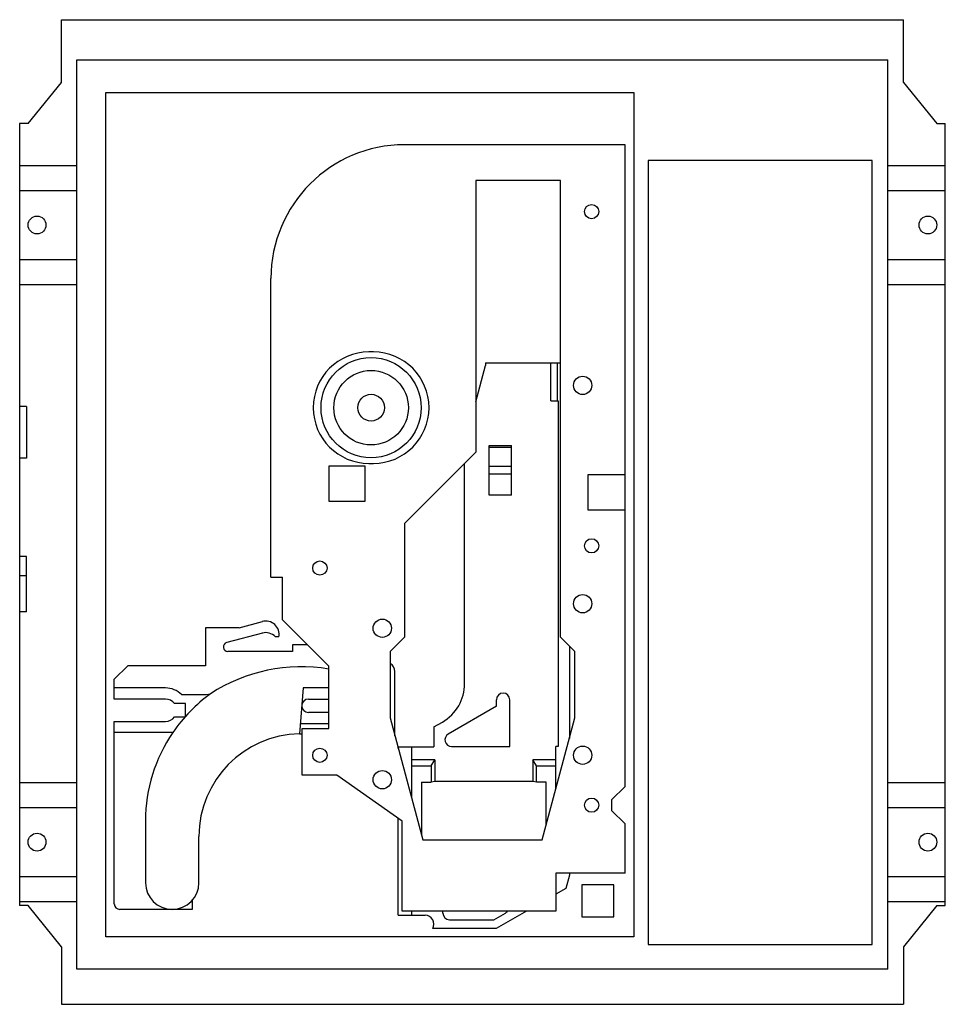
# Model space of a CAD drawing. Header units: millimetres. Extents: x 29 to 236, y 74 to 295.
import ezdxf

# ---------------------------------------------------------------- set-up
doc = ezdxf.new("R2010")
doc.units = ezdxf.units.MM
doc.header["$LTSCALE"] = 24.110367
doc.layers.add('00_COMPONENTS_1', color=7, linetype='CONTINUOUS')

msp = doc.modelspace()

# ---------------------------------------------------------------- linework, layer by layer
at = {"layer": '00_COMPONENTS_1', "color": 7, "linetype": 'Continuous'}
for p, q in [((38.07, 280.65), (38.07, 294.74)), ((38.07, 294.74), (227.07, 294.74)), ((227.07, 280.65), (227.07, 294.74)), ((41.54, 81.64), (41.54, 285.7)), ((41.54, 285.7), (223.6, 285.7)), ((223.6, 81.64), (223.6, 285.7)), ((30.57, 271.42), (38.07, 280.65)), ((227.07, 280.65), (234.57, 271.42)), ((48.04, 88.94), (48.04, 278.39)), ((48.04, 278.39), (166.57, 278.39)), ((166.57, 278.39), (166.57, 88.94)), ((28.67, 271.42), (28.67, 95.93)), ((30.57, 271.42), (28.67, 271.42)), ((234.57, 271.42), (236.47, 271.42)), ((236.47, 95.93), (236.47, 271.42)), ((164.57, 266.67), (115.07, 266.67)), ((164.57, 122.67), (164.57, 266.67)), ((169.76, 263.17), (169.76, 87.17)), ((220.07, 263.17), (169.76, 263.17)), ((220.07, 87.17), (220.07, 263.17)), ((28.67, 262.02), (41.54, 262.02)), ((223.6, 262.02), (236.47, 262.02)), ((131.07, 258.67), (131.07, 197.67)), ((150.07, 258.67), (131.07, 258.67)), ((150.07, 156.17), (150.07, 258.67)), ((28.67, 256.42), (41.54, 256.42)), ((223.6, 256.42), (236.47, 256.42)), ((28.67, 240.92), (41.54, 240.92)), ((223.6, 240.92), (236.47, 240.92)), ((85.07, 169.67), (85.07, 236.67)), ((28.67, 235.32), (41.54, 235.32)), ((223.6, 235.32), (236.47, 235.32)), ((108.07, 220.17), (107.07, 220.17)), ((131.07, 208.95), (133.27, 217.16)), ((133.27, 217.76), (133.27, 217.16)), ((133.27, 217.76), (150.07, 217.76)), ((147.9, 209.18), (147.9, 217.76)), ((149.3, 217.76), (149.3, 209.18)), ((30.17, 207.97), (28.67, 207.97)), ((30.17, 207.97), (30.17, 196.37)), ((147.9, 209.18), (149.57, 209.18)), ((149.57, 209.18), (149.57, 131.61)), ((134.07, 188.01), (134.07, 199.17)), ((134.07, 199.17), (139.07, 199.17)), ((139.07, 188.01), (139.07, 199.17)), ((131.07, 197.67), (115.07, 181.67)), ((134.07, 198.81), (139.07, 198.81)), ((30.17, 196.37), (28.67, 196.37)), ((98.13, 186.6), (98.13, 194.6)), ((98.13, 194.6), (106.13, 194.6)), ((106.13, 194.6), (106.13, 186.6)), ((107.07, 195.17), (108.07, 195.17)), ((128.57, 145.77), (128.57, 195.17)), ((139.07, 194.46), (134.07, 194.46)), ((139.07, 192.76), (134.07, 192.76)), ((156.33, 192.7), (164.57, 192.7)), ((156.33, 184.7), (156.33, 192.7)), ((139.07, 188.01), (134.07, 188.01)), ((106.13, 186.6), (98.13, 186.6)), ((164.57, 184.7), (156.33, 184.7)), ((115.07, 181.67), (115.07, 156.17)), ((30.17, 174.27), (28.67, 174.27)), ((30.17, 161.84), (30.17, 174.27)), ((30.17, 169.97), (28.67, 169.97)), ((85.07, 169.67), (87.67, 169.67)), ((87.67, 160.07), (87.67, 169.67)), ((30.17, 161.84), (28.67, 161.84)), ((77.93, 158.27), (83.15, 159.67)), ((98.07, 149.67), (87.67, 160.07)), ((70.42, 158.27), (70.42, 149.77)), ((77.93, 158.27), (70.42, 158.27)), ((83.15, 157.08), (75.17, 154.94)), ((86.88, 156.27), (86.08, 156.27)), ((115.07, 156.17), (111.82, 152.92)), ((153.32, 152.92), (150.07, 156.17)), ((89.92, 152.98), (75.42, 152.98)), ((89.92, 154.47), (89.92, 152.98)), ((93.27, 154.47), (89.92, 154.47)), ((111.82, 152.92), (111.82, 138.1)), ((152.07, 154.17), (152.07, 133.44)), ((153.32, 138.1), (153.32, 152.92)), ((49.92, 146.77), (52.92, 149.77)), ((70.42, 149.77), (52.92, 149.77)), ((98.07, 135.67), (98.07, 149.67)), ((112.92, 134), (112.92, 148.47)), ((49.92, 142.27), (49.92, 146.77)), ((61.42, 144.77), (49.92, 144.77)), ((92.3, 144.77), (91.5, 134.47)), ((98.07, 144.77), (92.3, 144.77)), ((61.42, 142.27), (49.92, 142.27)), ((65, 143.27), (70.57, 143.27)), ((70.57, 143.27), (71.52, 143.47)), ((93.5, 142.27), (98.07, 142.27)), ((135.7, 140.65), (135.7, 142.11)), ((138.7, 131.61), (138.7, 142.11)), ((65.92, 141.27), (63.42, 141.27)), ((65.92, 138.43), (65.92, 141.27)), ((98.07, 139.27), (93.5, 139.27)), ((135.7, 140.65), (124.9, 134.41)), ((49.92, 96.32), (49.92, 137.27)), ((49.92, 137.27), (61.42, 137.27)), ((63.42, 138.27), (65.79, 138.27)), ((111.82, 138.1), (119.17, 110.67)), ((121.67, 136.01), (123.57, 137.11)), ((145.97, 110.67), (153.32, 138.1)), ((91.68, 136.77), (98.07, 136.77)), ((92.07, 125.17), (92.07, 135.67)), ((92.07, 135.67), (98.07, 135.67)), ((121.67, 136.01), (121.67, 131.56)), ((63.06, 134.77), (49.92, 134.77)), ((91.5, 134.47), (92.07, 134.47)), ((113.67, 131.56), (121.67, 131.56)), ((113.67, 131.2), (113.67, 131.56)), ((116.67, 131.56), (116.67, 120)), ((125.65, 131.61), (138.7, 131.61)), ((149.57, 131.61), (149.07, 131.61)), ((149.07, 122.24), (149.07, 131.61)), ((121.87, 128.64), (116.67, 128.64)), ((121.07, 127.26), (121.87, 128.64)), ((121.87, 128.64), (121.87, 123.77)), ((149.07, 128.64), (143.87, 128.64)), ((144.67, 127.26), (143.87, 128.64)), ((143.87, 128.64), (143.87, 123.77)), ((116.67, 127.26), (121.07, 127.26)), ((121.07, 127.26), (121.07, 123.63)), ((144.67, 127.26), (149.07, 127.26)), ((144.67, 123.63), (144.67, 127.26)), ((99.91, 125.17), (92.07, 125.17)), ((114.57, 114.9), (99.91, 125.17)), ((121.87, 123.77), (121.07, 123.63)), ((143.87, 123.77), (121.87, 123.77)), ((144.67, 123.63), (143.87, 123.77)), ((28.67, 123.52), (41.54, 123.52)), ((118.87, 123.63), (121.07, 123.63)), ((118.87, 123.63), (118.87, 111.79)), ((146.87, 123.63), (144.67, 123.63)), ((146.87, 114.03), (146.87, 123.63)), ((164.57, 122.67), (161.57, 119.67)), ((223.6, 123.52), (236.47, 123.52)), ((161.57, 119.67), (161.57, 117.27)), ((28.67, 117.92), (41.54, 117.92)), ((161.57, 117.27), (164.57, 114.27)), ((223.6, 117.92), (236.47, 117.92)), ((56.92, 114.97), (56.92, 101.07)), ((113.67, 93.76), (113.67, 115.53)), ((114.57, 94.67), (114.57, 114.9)), ((164.57, 103.17), (164.57, 114.27)), ((68.92, 101.07), (68.92, 111.47)), ((119.17, 110.67), (145.97, 110.67)), ((28.67, 102.42), (41.54, 102.42)), ((164.57, 103.17), (149.07, 103.17)), ((149.07, 103.17), (149.07, 94.67)), ((152.07, 102.76), (151.27, 99.76)), ((152.07, 103.17), (152.07, 102.76)), ((223.6, 102.42), (236.47, 102.42)), ((151.27, 99.76), (149.07, 98.49)), ((162.07, 100.57), (154.87, 100.57)), ((154.87, 100.57), (154.87, 93.37)), ((162.07, 93.37), (162.07, 100.57)), ((28.67, 96.82), (41.54, 96.82)), ((30.57, 95.93), (28.67, 95.93)), ((38.07, 86.7), (30.57, 95.93)), ((67.42, 95.07), (51.17, 95.07)), ((67.42, 97.1), (67.42, 95.07)), ((223.6, 96.82), (236.47, 96.82)), ((234.57, 95.93), (227.07, 86.7)), ((234.57, 95.93), (236.47, 95.93)), ((113.67, 93.76), (119.67, 93.76)), ((149.07, 94.67), (114.57, 94.67)), ((116.67, 94.67), (116.67, 93.76)), ((123.67, 94.26), (123.67, 94.67)), ((135.15, 92.76), (137.75, 94.26)), ((142.46, 94.67), (135.68, 90.76)), ((154.87, 93.37), (162.07, 93.37)), ((135.68, 90.76), (121.41, 90.76)), ((125.17, 92.76), (135.15, 92.76)), ((166.57, 88.94), (48.04, 88.94)), ((38.07, 86.7), (38.07, 73.77)), ((169.76, 87.17), (220.07, 87.17)), ((227.07, 86.7), (227.07, 73.77)), ((223.6, 81.64), (41.54, 81.64)), ((38.07, 73.77), (227.07, 73.77))]:
    msp.add_line(p, q, dxfattribs=at)
for centre, radius in [((157.07, 251.67), 1.6), ((32.57, 248.67), 2), ((232.57, 248.67), 2), ((107.57, 207.67), 11.24), ((107.57, 207.67), 8.36), ((155.07, 212.67), 2.05), ((107.57, 207.67), 3), ((157.07, 176.67), 1.6), ((96.07, 171.67), 1.6), ((155.07, 163.67), 2.05), ((110.07, 158.17), 2.05), ((96.07, 129.67), 1.6), ((155.07, 129.67), 2.05), ((110.07, 124.17), 2.05), ((157.07, 118.47), 1.6), ((32.57, 110.17), 2), ((232.57, 110.17), 2)]:
    msp.add_circle(centre, radius, dxfattribs=at)
for centre, radius, start, end in [((115.07, 236.67), 30, 90, 180), ((107.07, 207.67), 12.5, 90, 270), ((108.07, 207.67), 12.5, 270, 90), ((83.92, 156.77), 3, 350.4059, 105), ((83.92, 154.19), 3, 44.112, 105), ((75.42, 153.98), 1, 105, 270), ((91.92, 112.12), 37.4, 80.5348, 123.0584), ((110.92, 148.47), 2, 0, 62.9735), ((61.42, 139.77), 5, 44.427, 90), ((118.57, 145.77), 10, 300, 360), ((61.42, 139.77), 2.5, 36.8699, 90), ((92, 115.08), 35, 125.8007, 145.7583), ((93.5, 140.77), 1.5, 90, 270), ((137.2, 142.11), 1.5, 0, 180), ((61.42, 139.77), 2.5, 270, 323.1301), ((91.92, 114.97), 35, 145.5481, 180), ((91.92, 111.47), 23, 91.0468, 180), ((125.65, 133.11), 1.5, 120, 270), ((62.92, 101.07), 6, 180, 360), ((51.17, 96.32), 1.25, 180, 270), ((119.67, 91.76), 2, 330, 90), ((125.17, 94.26), 1.5, 180, 270), ((137, 95.56), 1.5, 300, 323.3858)]:
    msp.add_arc(centre, radius, start, end, dxfattribs=at)

doc.saveas('drawing.dxf')
